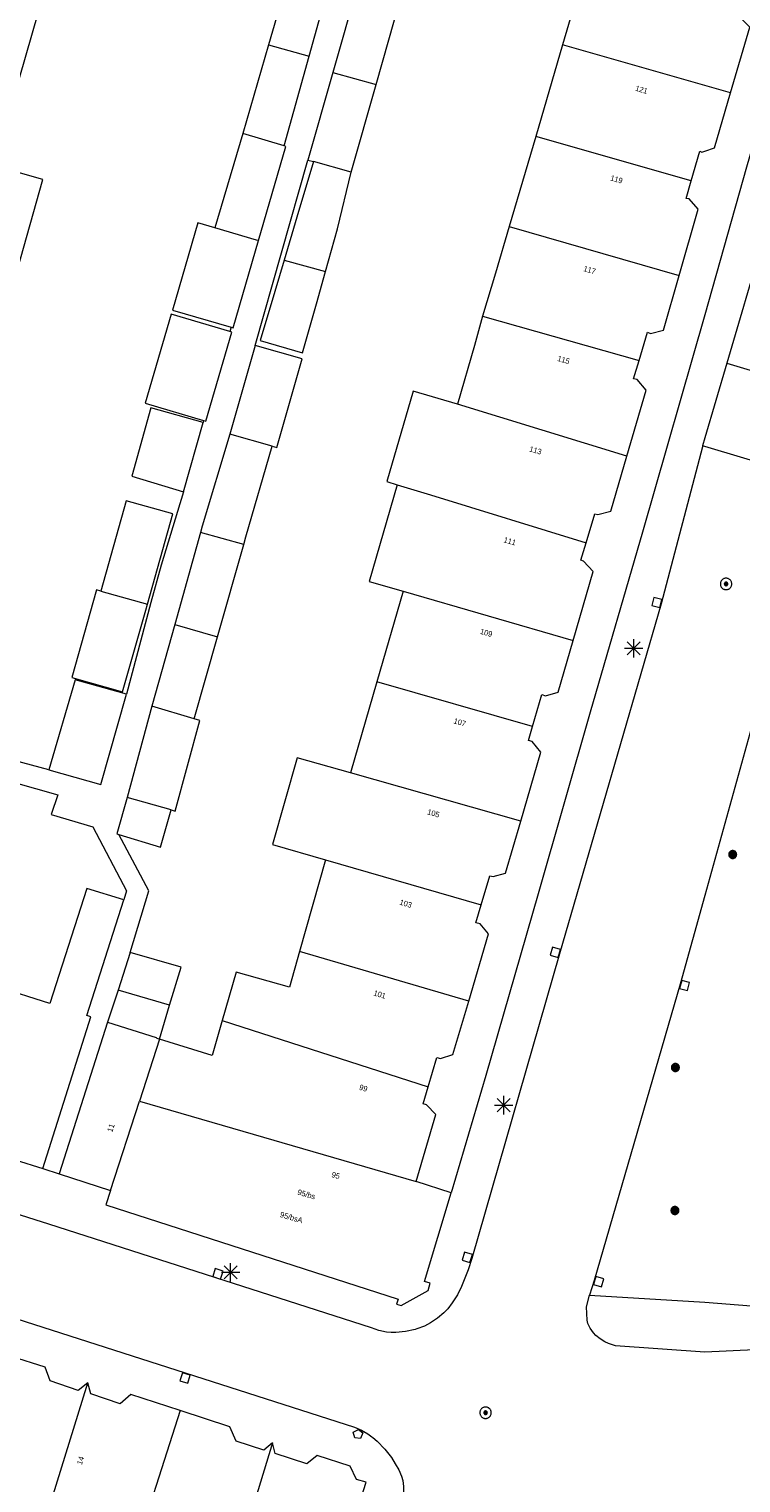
# Model space of a CAD drawing. Header units: metres. Extents: x 135779 to 137489, y 452643 to 455118.
# Tile 19 of 256: x 136463 to 136502, y 452807 to 452886. Entities that reach past the tile are written whole.
import ezdxf
from ezdxf.enums import TextEntityAlignment as Align

# ---------------------------------------------------------------- set-up
doc = ezdxf.new("R2010")
doc.units = ezdxf.units.M
for name, color, linetype, lineweight in [('KTop_NAR_Huisnummer (t)', 7, 'Continuous', 13), ('KTop_NAR_Huisnummer tijdelijk (t)', 7, 'Continuous', 13), ('KTop_PAL_Lichtmast', 40, 'Continuous', 13), ('KTop_PND_Grondvlaksituatie van BAG-pand [tachy]', 1, 'Continuous', 13), ('KTop_PND_Pandscheiding', 40, 'Continuous', 13), ('KTop_PUT_Brandkraan of -put', 1, 'Continuous', 13), ('KTop_PUT_Inspectie- of rioolput', 15, 'Continuous', 13), ('KTop_PUT_Kolk', 15, 'Continuous', 13), ('KTop_VGO_Boom', 92, 'Continuous', 13), ('KTop_WGD_Rijbaan_Lokale weg', 251, 'Continuous', 13), ('KTop_WGD_Rijbaan_Lokale weg_verkeersdrempel', 40, 'Continuous', 13), ('KTop_WGD_Voetpad', 251, 'Continuous', 13), ('KTop_WGD_Voetpad_achterpad', 251, 'Continuous', 13)]:
    doc.layers.add(name, color=color, linetype=linetype, lineweight=lineweight)
doc.styles.add('Style-ROVU', font='ROVU.shx')
doc.styles.add('Style-ROVUCURSIEF', font='ROVUCURSIEF.shx')

# ---------------------------------------------------------------- blocks, each defined once
blk = doc.blocks.new('PAL_Lichtmast')
at = {"layer": 'KTop_PAL_Lichtmast'}
for p, q in [((-0.354, -0.354), (0.354, 0.354)), ((0.354, -0.354), (-0.354, 0.354)), ((0, -0.5), (0, 0.5)), ((-0.5, 0), (0.5, 0))]:
    blk.add_line(p, q, dxfattribs=at)
blk = doc.blocks.new('PUT_Brandkraan_of_-put')
at = {"layer": 'KTop_PUT_Brandkraan of -put'}
for p, q in [((-0.25, 0.034), (0, 0.25)), ((-0.158, -0.25), (-0.25, 0.034)), ((0, 0.25), (0.25, 0.033)), ((0.25, 0.033), (0.158, -0.25)), ((0.158, -0.25), (-0.158, -0.25))]:
    blk.add_line(p, q, dxfattribs=at)
blk = doc.blocks.new('PUT_Inspectie-_of_rioolput')
at = {"layer": 'KTop_PUT_Inspectie- of rioolput', "flags": 128}
for points in [[(0.31, 0), (0.308, 0.032), (0.303, 0.064), (0.294, 0.095), (0.283, 0.126), (0.268, 0.155), (0.25, 0.182), (0.23, 0.207), (0.207, 0.23), (0.182, 0.25), (0.154, 0.268), (0.126, 0.283), (0.095, 0.294), (0.064, 0.303), (0.032, 0.308), (0, 0.309), (-0.032, 0.308), (-0.064, 0.303), (-0.096, 0.294), (-0.126, 0.283), (-0.155, 0.268), (-0.182, 0.25), (-0.207, 0.23), (-0.23, 0.207), (-0.25, 0.182), (-0.268, 0.154), (-0.283, 0.126), (-0.294, 0.095), (-0.303, 0.064), (-0.308, 0.032), (-0.309, 0), (-0.308, -0.032), (-0.303, -0.064), (-0.294, -0.096), (-0.283, -0.126), (-0.268, -0.155), (-0.25, -0.182), (-0.23, -0.207), (-0.207, -0.23), (-0.182, -0.25), (-0.155, -0.268), (-0.126, -0.283), (-0.096, -0.294), (-0.064, -0.303), (-0.032, -0.308), (0, -0.309), (0.032, -0.308), (0.064, -0.303), (0.095, -0.294), (0.126, -0.283), (0.155, -0.268), (0.182, -0.25), (0.207, -0.23), (0.23, -0.207), (0.25, -0.182), (0.268, -0.155), (0.283, -0.126), (0.294, -0.096), (0.303, -0.064), (0.308, -0.032), (0.31, 0)], [(0.095, 0), (0.094, 0.009), (0.092, 0.019), (0.09, 0.029), (0.086, 0.038), (0.082, 0.047), (0.076, 0.055), (0.07, 0.063), (0.063, 0.07), (0.055, 0.076), (0.047, 0.082), (0.038, 0.086), (0.029, 0.09), (0.019, 0.092), (0.009, 0.094), (0, 0.094), (-0.01, 0.094), (-0.02, 0.092), (-0.029, 0.09), (-0.039, 0.086), (-0.048, 0.082), (-0.056, 0.076), (-0.064, 0.07), (-0.071, 0.063), (-0.077, 0.055), (-0.082, 0.047), (-0.087, 0.038), (-0.09, 0.029), (-0.093, 0.019), (-0.094, 0.009), (-0.095, 0), (-0.094, -0.01), (-0.093, -0.02), (-0.09, -0.029), (-0.087, -0.039), (-0.082, -0.048), (-0.077, -0.056), (-0.071, -0.064), (-0.064, -0.071), (-0.056, -0.077), (-0.047, -0.082), (-0.039, -0.087), (-0.029, -0.09), (-0.02, -0.093), (-0.01, -0.094), (0, -0.095), (0.009, -0.094), (0.019, -0.093), (0.029, -0.09), (0.038, -0.087), (0.047, -0.082), (0.055, -0.077), (0.063, -0.071), (0.07, -0.064), (0.076, -0.056), (0.082, -0.047), (0.086, -0.039), (0.09, -0.029), (0.092, -0.02), (0.094, -0.01), (0.095, 0)], [(0.035, 0), (0.034, 0.003), (0.034, 0.007), (0.033, 0.01), (0.031, 0.014), (0.03, 0.017), (0.028, 0.02), (0.026, 0.023), (0.023, 0.026), (0.02, 0.028), (0.017, 0.03), (0.014, 0.031), (0.01, 0.033), (0.007, 0.034), (0.003, 0.034), (0, 0.034), (-0.004, 0.034), (-0.007, 0.034), (-0.011, 0.033), (-0.014, 0.031), (-0.018, 0.03), (-0.021, 0.028), (-0.023, 0.026), (-0.026, 0.023), (-0.028, 0.02), (-0.03, 0.017), (-0.032, 0.014), (-0.033, 0.01), (-0.034, 0.007), (-0.035, 0.003), (-0.035, 0), (-0.035, -0.004), (-0.034, -0.007), (-0.033, -0.011), (-0.032, -0.014), (-0.03, -0.018), (-0.028, -0.021), (-0.026, -0.023), (-0.023, -0.026), (-0.021, -0.028), (-0.017, -0.03), (-0.014, -0.032), (-0.011, -0.033), (-0.007, -0.034), (-0.004, -0.035), (0, -0.035), (0.003, -0.035), (0.007, -0.034), (0.01, -0.033), (0.014, -0.032), (0.017, -0.03), (0.02, -0.028), (0.023, -0.026), (0.026, -0.023), (0.028, -0.021), (0.03, -0.017), (0.031, -0.014), (0.033, -0.011), (0.034, -0.007), (0.034, -0.004), (0.035, 0)], [(0.01, 0.02), (0.007, 0.02), (0.005, 0.021), (0.003, 0.022), (0.001, 0.022), (-0.001, 0.022), (-0.004, 0.022), (-0.006, 0.021), (-0.008, 0.02), (-0.01, 0.019), (-0.012, 0.018), (-0.014, 0.017), (-0.016, 0.015), (-0.017, 0.013), (-0.019, 0.012), (-0.02, 0.009), (-0.021, 0.007), (-0.022, 0.005), (-0.022, 0.003), (-0.022, 0.001), (-0.022, -0.001), (-0.022, -0.004), (-0.022, -0.006), (-0.021, -0.008), (-0.02, -0.01), (-0.019, -0.012), (-0.017, -0.014), (-0.016, -0.016), (-0.014, -0.017), (-0.012, -0.019), (-0.01, -0.02), (-0.008, -0.021), (-0.006, -0.022), (-0.003, -0.022), (-0.001, -0.022), (0.001, -0.022), (0.003, -0.022), (0.005, -0.022), (0.008, -0.021), (0.01, -0.02), (0.012, -0.019), (0.014, -0.017), (0.015, -0.016), (0.017, -0.014), (0.018, -0.012), (0.02, -0.01), (0.02, -0.008), (0.021, -0.006), (0.022, -0.003), (0.022, -0.001), (0.022, 0.001), (0.022, 0.003), (0.021, 0.005), (0.02, 0.008), (0.019, 0.01), (0.018, 0.012), (0.017, 0.014), (0.015, 0.015), (0.013, 0.017), (0.012, 0.018), (0.01, 0.02)]]:
    blk.add_lwpolyline(points, dxfattribs=at)
blk = doc.blocks.new('PUT_Kolk')
at = {"layer": 'KTop_PUT_Kolk', "flags": 128}
blk.add_lwpolyline([(0.225, -0.225), (0.225, 0.225), (-0.225, 0.225), (-0.225, -0.225), (0.225, -0.225)], dxfattribs=at)
blk = doc.blocks.new('VGO_Boom')
at = {"layer": 'KTop_VGO_Boom', "flags": 128}
for points in [[(0.215, 0), (0.214, 0.022), (0.21, 0.045), (0.204, 0.066), (0.196, 0.087), (0.186, 0.108), (0.174, 0.126), (0.16, 0.144), (0.144, 0.16), (0.126, 0.174), (0.107, 0.186), (0.087, 0.196), (0.066, 0.204), (0.045, 0.21), (0.022, 0.214), (-0.001, 0.215), (-0.023, 0.214), (-0.045, 0.21), (-0.067, 0.204), (-0.088, 0.196), (-0.108, 0.186), (-0.127, 0.174), (-0.144, 0.16), (-0.16, 0.144), (-0.174, 0.126), (-0.187, 0.107), (-0.197, 0.087), (-0.205, 0.066), (-0.211, 0.045), (-0.214, 0.022), (-0.215, -0.001), (-0.214, -0.023), (-0.211, -0.045), (-0.205, -0.067), (-0.197, -0.088), (-0.187, -0.108), (-0.174, -0.127), (-0.16, -0.144), (-0.144, -0.16), (-0.127, -0.174), (-0.108, -0.187), (-0.088, -0.197), (-0.067, -0.205), (-0.045, -0.211), (-0.023, -0.214), (0, -0.215), (0.022, -0.214), (0.045, -0.211), (0.066, -0.205), (0.087, -0.197), (0.108, -0.187), (0.126, -0.174), (0.144, -0.16), (0.16, -0.144), (0.174, -0.127), (0.186, -0.108), (0.196, -0.088), (0.204, -0.067), (0.21, -0.045), (0.214, -0.023), (0.215, -0.001)], [(0.155, 0), (0.154, 0.016), (0.152, 0.032), (0.147, 0.048), (0.142, 0.063), (0.134, 0.078), (0.125, 0.091), (0.115, 0.104), (0.104, 0.115), (0.091, 0.125), (0.077, 0.134), (0.063, 0.142), (0.048, 0.147), (0.032, 0.152), (0.016, 0.154), (-0.001, 0.155), (-0.017, 0.154), (-0.033, 0.152), (-0.048, 0.147), (-0.064, 0.142), (-0.078, 0.134), (-0.092, 0.125), (-0.104, 0.115), (-0.116, 0.104), (-0.126, 0.091), (-0.135, 0.077), (-0.142, 0.063), (-0.148, 0.048), (-0.152, 0.032), (-0.155, 0.016), (-0.155, -0.001), (-0.155, -0.017), (-0.152, -0.033), (-0.148, -0.048), (-0.142, -0.064), (-0.135, -0.078), (-0.126, -0.092), (-0.116, -0.104), (-0.104, -0.116), (-0.092, -0.126), (-0.078, -0.135), (-0.064, -0.142), (-0.048, -0.148), (-0.033, -0.152), (-0.017, -0.155), (0, -0.155), (0.016, -0.155), (0.032, -0.152), (0.048, -0.148), (0.063, -0.142), (0.078, -0.135), (0.091, -0.126), (0.104, -0.116), (0.115, -0.104), (0.125, -0.092), (0.134, -0.078), (0.142, -0.064), (0.147, -0.048), (0.152, -0.033), (0.154, -0.017), (0.155, -0.001)], [(0.095, 0), (0.094, 0.01), (0.093, 0.02), (0.09, 0.029), (0.087, 0.039), (0.082, 0.048), (0.077, 0.056), (0.071, 0.064), (0.064, 0.071), (0.056, 0.077), (0.047, 0.082), (0.039, 0.087), (0.029, 0.09), (0.02, 0.093), (0.01, 0.094), (-0.001, 0.095), (-0.01, 0.094), (-0.02, 0.093), (-0.03, 0.09), (-0.039, 0.087), (-0.048, 0.082), (-0.056, 0.077), (-0.064, 0.071), (-0.071, 0.064), (-0.077, 0.056), (-0.083, 0.047), (-0.087, 0.039), (-0.091, 0.029), (-0.093, 0.02), (-0.095, 0.01), (-0.095, -0.001), (-0.095, -0.01), (-0.093, -0.02), (-0.091, -0.03), (-0.087, -0.039), (-0.083, -0.048), (-0.077, -0.056), (-0.071, -0.064), (-0.064, -0.071), (-0.056, -0.077), (-0.048, -0.083), (-0.039, -0.087), (-0.03, -0.091), (-0.02, -0.093), (-0.01, -0.095), (0, -0.095), (0.01, -0.095), (0.02, -0.093), (0.029, -0.091), (0.039, -0.087), (0.048, -0.083), (0.056, -0.077), (0.064, -0.071), (0.071, -0.064), (0.077, -0.056), (0.082, -0.048), (0.087, -0.039), (0.09, -0.03), (0.093, -0.02), (0.094, -0.01), (0.095, -0.001)], [(0.035, 0), (0.035, 0.004), (0.034, 0.007), (0.033, 0.011), (0.032, 0.014), (0.03, 0.018), (0.028, 0.021), (0.026, 0.023), (0.023, 0.026), (0.021, 0.028), (0.017, 0.03), (0.014, 0.032), (0.011, 0.033), (0.007, 0.034), (0.004, 0.035), (-0.001, 0.035), (-0.004, 0.035), (-0.008, 0.034), (-0.011, 0.033), (-0.015, 0.032), (-0.018, 0.03), (-0.021, 0.028), (-0.024, 0.026), (-0.027, 0.023), (-0.029, 0.021), (-0.031, 0.017), (-0.032, 0.014), (-0.034, 0.011), (-0.035, 0.007), (-0.035, 0.004), (-0.035, -0.001), (-0.035, -0.004), (-0.035, -0.008), (-0.034, -0.011), (-0.032, -0.015), (-0.031, -0.018), (-0.029, -0.021), (-0.027, -0.024), (-0.024, -0.027), (-0.021, -0.029), (-0.018, -0.031), (-0.015, -0.032), (-0.011, -0.034), (-0.008, -0.035), (-0.004, -0.035), (0, -0.035), (0.004, -0.035), (0.007, -0.035), (0.011, -0.034), (0.014, -0.032), (0.018, -0.031), (0.021, -0.029), (0.023, -0.027), (0.026, -0.024), (0.028, -0.021), (0.03, -0.018), (0.032, -0.015), (0.033, -0.011), (0.034, -0.008), (0.035, -0.004), (0.035, 0)]]:
    blk.add_lwpolyline(points, dxfattribs=at)

msp = doc.modelspace()

# ---------------------------------------------------------------- linework, layer by layer
at = {"layer": 'KTop_PND_Grondvlaksituatie van BAG-pand [tachy]', "flags": 128}
for points in [[(136493.77, 452889.78), (136492.297, 452884.742)], [(136477.78, 452889.637), (136476.363, 452884.748)], [(136478.568, 452884.134), (136479.924, 452889.004)], [(136462.851, 452882.876), (136464.256, 452887.803)], [(136481.199, 452888.01), (136479.842, 452883.253)], [(136482.185, 452882.585), (136483.536, 452887.334)], [(136501.395, 452882.143), (136502.434, 452885.705), (136501.863, 452886.283), (136501.753, 452886.317), (136502.042, 452887.398)], [(136476.363, 452884.748), (136474.966, 452879.929)], [(136477.212, 452879.264), (136478.568, 452884.134)], [(136492.297, 452884.742), (136490.836, 452879.77)], [(136479.842, 452883.253), (136478.485, 452878.496)], [(136480.833, 452877.833), (136482.185, 452882.585)], [(136499.262, 452877.364), (136499.739, 452878.983), (136499.848, 452878.924), (136500, 452878.977), (136500.526, 452879.162), (136501.395, 452882.143)], [(136474.966, 452879.929), (136473.452, 452874.815)], [(136490.836, 452879.77), (136489.402, 452874.895)], [(136475.81, 452874.128), (136477.299, 452879.238), (136477.212, 452879.264)], [(136460.061, 452873.098), (136460.12, 452873.305), (136462.748, 452872.555), (136464.123, 452877.447), (136461.515, 452878.191)], [(136478.787, 452878.411), (136477.896, 452875.408), (136477.204, 452873.076)], [(136478.485, 452878.496), (136478.787, 452878.411)], [(136479.445, 452872.461), (136480.091, 452874.768), (136480.833, 452877.833)], [(136498.614, 452872.233), (136499.644, 452875.833), (136499.148, 452876.391), (136498.983, 452876.416), (136499.262, 452877.364)], [(136473.452, 452874.815), (136472.521, 452875.086), (136471.146, 452870.367), (136474.327, 452869.441)], [(136489.402, 452874.895), (136488.658, 452872.364), (136487.949, 452870.026)], [(136474.327, 452869.441), (136474.435, 452869.409), (136475.81, 452874.128)], [(136477.204, 452873.076), (136476.701, 452871.379), (136475.909, 452868.723), (136478.204, 452868.038), (136478.953, 452870.707), (136479.445, 452872.461)], [(136496.436, 452867.625), (136496.89, 452869.16), (136497.068, 452869.097), (136497.766, 452869.269), (136498.614, 452872.233)], [(136474.255, 452869.196), (136471.081, 452870.144), (136469.676, 452865.318), (136472.839, 452864.373)], [(136487.949, 452870.026), (136487.523, 452868.452), (136486.599, 452865.271)], [(136472.839, 452864.373), (136472.958, 452864.337), (136474.364, 452869.164), (136474.255, 452869.196)], [(136475.626, 452868.448), (136474.258, 452863.639)], [(136476.558, 452862.985), (136476.806, 452862.914), (136478.175, 452867.723), (136475.626, 452868.448)], [(136495.784, 452862.437), (136496.833, 452866.023), (136496.336, 452866.593), (136496.146, 452866.644), (136496.436, 452867.625)], [(136486.599, 452865.271), (136484.199, 452865.968), (136482.774, 452861.063), (136483.336, 452860.89)], [(136472.807, 452864.264), (136469.978, 452865.064), (136468.948, 452861.365), (136471.758, 452860.514)], [(136471.758, 452860.514), (136472.807, 452864.264)], [(136474.258, 452863.639), (136472.77, 452858.645), (136472.675, 452858.306)], [(136475.017, 452857.647), (136475.137, 452858.068), (136476.558, 452862.985)], [(136493.571, 452857.751), (136494.04, 452859.312), (136494.206, 452859.274), (136494.916, 452859.466), (136495.784, 452862.437)], [(136483.336, 452860.89), (136481.821, 452855.655), (136483.653, 452855.125)], [(136469.791, 452854.42), (136471.173, 452859.318), (136468.65, 452860.029), (136467.268, 452855.132)], [(136472.675, 452858.306), (136471.275, 452853.314)], [(136473.592, 452852.641), (136475.017, 452857.647)], [(136492.873, 452852.458), (136493.958, 452856.187), (136493.436, 452856.758), (136493.284, 452856.796), (136493.571, 452857.751)], [(136467.268, 452855.132), (136467.037, 452855.197), (136465.695, 452850.446), (136468.449, 452849.668), (136469.7, 452854.097), (136469.791, 452854.42)], [(136483.653, 452855.125), (136482.224, 452850.201)], [(136471.275, 452853.314), (136470.033, 452848.886)], [(136472.329, 452848.207), (136473.592, 452852.641)], [(136490.671, 452847.796), (136491.178, 452849.515), (136491.369, 452849.451), (136492.054, 452849.643), (136492.873, 452852.458)], [(136468.663, 452849.536), (136465.878, 452850.317), (136464.458, 452845.444)], [(136464.458, 452845.444), (136467.262, 452844.651), (136468.663, 452849.536)], [(136482.224, 452850.201), (136480.794, 452845.278)], [(136470.033, 452848.886), (136468.702, 452843.936)], [(136471.074, 452843.268), (136471.305, 452843.194), (136472.632, 452848.121), (136472.329, 452848.207)], [(136490.029, 452842.658), (136491.121, 452846.403), (136490.638, 452846.973), (136490.447, 452847.037), (136490.671, 452847.796)], [(136480.794, 452845.278), (136477.908, 452846.097), (136476.565, 452841.385), (136479.448, 452840.555)], [(136468.702, 452843.936), (136468.145, 452841.963), (136468.239, 452841.935)], [(136468.239, 452841.935), (136470.512, 452841.246), (136471.074, 452843.268)], [(136487.888, 452838.125), (136488.354, 452839.692), (136488.532, 452839.648), (136489.205, 452839.833), (136490.029, 452842.658)], [(136479.448, 452840.555), (136478.039, 452835.591)], [(136468.519, 452838.381), (136466.514, 452838.995), (136464.509, 452832.765), (136461.658, 452833.677)], [(136464.126, 452823.816), (136466.73, 452832.051), (136466.519, 452832.117), (136468.519, 452838.381)], [(136487.21, 452832.903), (136488.285, 452836.555), (136487.82, 452837.087), (136487.598, 452837.15), (136487.888, 452838.125)], [(136468.862, 452835.529), (136468.21, 452833.486)], [(136470.994, 452832.678), (136471.616, 452834.73), (136468.862, 452835.529)], [(136478.039, 452835.591), (136477.488, 452833.65), (136474.605, 452834.475), (136473.838, 452831.841)], [(136468.21, 452833.486), (136467.639, 452831.764)], [(136485.009, 452828.251), (136485.48, 452829.844), (136485.67, 452829.793), (136486.355, 452829.998), (136487.21, 452832.903)], [(136470.453, 452830.84), (136470.994, 452832.678)], [(136467.639, 452831.764), (136465.01, 452823.531)], [(136473.838, 452831.841), (136473.298, 452829.955), (136470.453, 452830.84)], [(136484.351, 452823.125), (136485.423, 452826.757), (136484.914, 452827.277), (136484.736, 452827.328), (136485.009, 452828.251)], [(136458.719, 452824.697), (136461.992, 452823.636), (136462.586, 452824.196), (136462.624, 452824.298), (136464.126, 452823.816)], [(136465.01, 452823.531), (136467.798, 452822.639)], [(136486.255, 452822.512), (136484.351, 452823.125)], [(136467.798, 452822.639), (136467.544, 452821.852), (136483.386, 452816.742), (136483.299, 452816.472), (136483.553, 452816.39), (136485.01, 452817.208), (136485.116, 452817.614), (136484.816, 452817.692), (136486.255, 452822.512)], [(136466.568, 452812.211), (136466.037, 452811.792), (136464.524, 452812.309), (136464.255, 452813.058), (136462.437, 452813.627), (136461.868, 452813.143), (136461.423, 452813.287)], [(136471.575, 452810.696), (136468.894, 452811.568), (136468.312, 452811.059), (136466.723, 452811.602), (136466.568, 452812.211)], [(136476.571, 452808.952), (136476.103, 452808.557), (136474.603, 452809.037), (136474.257, 452809.824), (136471.575, 452810.696)], [(136479.076, 452798.78), (136481.654, 452806.817), (136481.123, 452806.967), (136480.79, 452807.676), (136478.998, 452808.257), (136478.429, 452807.812), (136476.726, 452808.368), (136476.571, 452808.952)]]:
    msp.add_lwpolyline(points, dxfattribs=at)
at = {"layer": 'KTop_PND_Pandscheiding', "flags": 128}
for points in [[(136476.363, 452884.748), (136478.568, 452884.134)], [(136501.395, 452882.143), (136500, 452882.542), (136492.297, 452884.742)], [(136479.842, 452883.253), (136482.185, 452882.585)], [(136477.212, 452879.264), (136474.966, 452879.929)], [(136499.262, 452877.364), (136490.836, 452879.77)], [(136480.833, 452877.833), (136478.787, 452878.411)], [(136475.81, 452874.128), (136475.712, 452874.157), (136473.452, 452874.815)], [(136489.402, 452874.895), (136498.614, 452872.233)], [(136477.204, 452873.076), (136479.445, 452872.461)], [(136487.949, 452870.026), (136496.436, 452867.625)], [(136495.784, 452862.437), (136486.599, 452865.271)], [(136476.558, 452862.985), (136474.258, 452863.639)], [(136483.336, 452860.89), (136485.128, 452860.34), (136493.571, 452857.751)], [(136475.017, 452857.647), (136472.675, 452858.306)], [(136467.268, 452855.132), (136469.791, 452854.42)], [(136483.653, 452855.125), (136492.873, 452852.458)], [(136471.275, 452853.314), (136473.592, 452852.641)], [(136490.671, 452847.796), (136482.224, 452850.201)], [(136472.329, 452848.207), (136470.033, 452848.886)], [(136490.029, 452842.658), (136480.794, 452845.278)], [(136471.074, 452843.268), (136468.702, 452843.936)], [(136479.448, 452840.555), (136487.888, 452838.125)], [(136487.21, 452832.903), (136478.039, 452835.591)], [(136470.994, 452832.678), (136468.21, 452833.486)], [(136467.639, 452831.764), (136470.274, 452830.934), (136470.263, 452830.899), (136470.453, 452830.84)], [(136473.838, 452831.841), (136485.009, 452828.251)], [(136470.453, 452830.84), (136469.366, 452827.482)], [(136467.798, 452822.639), (136469.366, 452827.482)], [(136469.366, 452827.482), (136484.351, 452823.125)], [(136463.912, 452803.621), (136466.568, 452812.211)], [(136471.575, 452810.696), (136468.806, 452802.059)], [(136476.571, 452808.952), (136473.964, 452800.412)]]:
    msp.add_lwpolyline(points, dxfattribs=at)
at = {"layer": 'KTop_WGD_Rijbaan_Lokale weg', "flags": 128}
for points in [[(136522.887, 452942.391), (136519.408, 452930.283), (136518.612, 452927.532), (136508.654, 452893.121), (136503.12, 452874.062), (136501.191, 452867.493)], [(136501.191, 452867.493), (136507.647, 452865.553)], [(136499.886, 452863.004), (136499.874, 452862.957), (136497.643, 452854.44), (136492.134, 452835.468), (136487.368, 452818.936), (136487.175, 452818.328), (136486.822, 452817.421), (136486.591, 452816.977), (136486.319, 452816.547), (136486.069, 452816.223), (136485.862, 452816.005), (136485.517, 452815.711), (136485.128, 452815.452), (136484.802, 452815.282), (136484.403, 452815.134), (136484.302, 452815.097), (136483.783, 452814.98), (136483.265, 452814.926), (136483.006, 452814.928), (136482.749, 452814.953), (136482.338, 452815.04), (136481.938, 452815.188), (136464.451, 452820.801), (136461.419, 452821.769)], [(136506.342, 452861.065), (136500, 452862.97), (136499.886, 452863.004)], [(136504.577, 452854.999), (136503.883, 452852.611), (136500, 452838.628), (136498.663, 452833.814), (136494.01, 452817.753), (136493.758, 452816.952)], [(136459.775, 452816.608), (136481.02, 452809.792), (136481.39, 452809.634), (136481.739, 452809.435), (136481.96, 452809.278), (136482.005, 452809.24), (136482.245, 452809.038), (136482.663, 452808.613), (136483.018, 452808.158), (136483.227, 452807.82), (136483.411, 452807.48), (136483.564, 452807.135), (136483.636, 452806.9), (136483.676, 452806.576), (136483.681, 452805.748), (136483.685, 452805.182), (136481.211, 452796.878), (136475.729, 452778.644), (136473.6, 452771.39)], [(136505.027, 452816.176), (136505.017, 452816.131), (136504.866, 452815.679), (136504.642, 452815.258), (136504.351, 452814.881), (136504.002, 452814.557), (136503.603, 452814.296), (136503.166, 452814.106), (136502.703, 452813.991), (136500, 452813.863), (136495.168, 452814.213), (136494.785, 452814.336), (136494.589, 452814.426), (136494.326, 452814.581), (136494.102, 452814.767), (136493.965, 452814.92), (136493.791, 452815.164), (136493.671, 452815.421), (136493.634, 452815.605), (136493.594, 452816.317), (136493.758, 452816.952)]]:
    msp.add_lwpolyline(points, dxfattribs=at)
at = {"layer": 'KTop_WGD_Rijbaan_Lokale weg_verkeersdrempel', "flags": 128}
msp.add_lwpolyline([(136501.191, 452867.493), (136500, 452863.439), (136499.886, 452863.004)], dxfattribs=at)
at = {"layer": 'KTop_WGD_Voetpad', "flags": 128}
for points in [[(136543.458, 453026.492), (136545.19, 453025.999), (136542.521, 453017.034), (136541.948, 453014.996), (136537.594, 453000), (136534.983, 452991.354), (136531.502, 452979.457), (136530.929, 452977.617), (136529.31, 452971.927), (136524.706, 452955.936), (136521.904, 452946.011), (136519.288, 452936.925), (136516.834, 452928.504), (136516.717, 452928.062), (136516.567, 452927.498), (136514.849, 452921.411), (136502.254, 452878.107), (136500, 452870.112), (136496.62, 452858.325), (136493.783, 452848.566), (136490.972, 452838.718), (136488.135, 452828.87), (136486.255, 452822.512)], [(136464.126, 452823.816), (136465.01, 452823.531)], [(136493.758, 452816.952), (136500, 452816.568), (136505.027, 452816.176)]]:
    msp.add_lwpolyline(points, dxfattribs=at)
at = {"layer": 'KTop_WGD_Voetpad_achterpad', "flags": 128}
for points in [[(136475.626, 452868.448), (136478.485, 452878.496)], [(136474.327, 452869.441), (136474.255, 452869.196)], [(136472.839, 452864.373), (136472.807, 452864.264)], [(136471.758, 452860.514), (136471.43, 452859.441), (136470.543, 452856.537), (136469.98, 452854.509), (136468.663, 452849.536)], [(136464.458, 452845.444), (136455.437, 452847.851)], [(136454.844, 452846.807), (136456.576, 452846.443), (136464.934, 452844.074), (136464.587, 452843.009), (136466.831, 452842.354), (136468.663, 452838.876), (136468.519, 452838.381)], [(136468.862, 452835.529), (136469.871, 452838.881), (136468.239, 452841.935)]]:
    msp.add_lwpolyline(points, dxfattribs=at)

# ---------------------------------------------------------------- block references
at = {"layer": 'KTop_PAL_Lichtmast'}
for p in [(136496.151, 452852.025), (136489.104, 452827.258), (136474.302, 452818.195)]:
    msp.add_blockref('PAL_Lichtmast', p, dxfattribs=at)
at = {"layer": 'KTop_PUT_Brandkraan of -put', "rotation": 66.87620811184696}
msp.add_blockref('PUT_Brandkraan_of_-put', (136481.168, 452809.437), dxfattribs=at)
at = {"layer": 'KTop_PUT_Inspectie- of rioolput'}
for p, rotation in [((136501.154, 452855.516), 165.3213585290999), ((136488.122, 452810.582), 254.1783492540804)]:
    msp.add_blockref('PUT_Inspectie-_of_rioolput', p, dxfattribs=dict(at, rotation=rotation))
at = {"layer": 'KTop_PUT_Kolk'}
for p, rotation in [((136497.404, 452854.51), 345.3213585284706), ((136491.895, 452835.538), 343.8080085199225), ((136498.904, 452833.746), 164.2431797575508), ((136487.129, 452819.006), 342.3887810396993), ((136473.617, 452818.115), 252.2043411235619), ((136494.251, 452817.685), 163.8432753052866), ((136471.834, 452812.464), 72.21228217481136)]:
    msp.add_blockref('PUT_Kolk', p, dxfattribs=dict(at, rotation=rotation))
at = {"layer": 'KTop_VGO_Boom'}
for p in [(136501.514, 452840.845), (136498.408, 452829.298), (136498.384, 452821.546)]:
    msp.add_blockref('VGO_Boom', p, dxfattribs=at)

# ---------------------------------------------------------------- texts
at = {"layer": 'KTop_NAR_Huisnummer (t)', "style": 'Style-ROVU'}
for s, rotation, p in [('121', 343.8, (136496.894, 452882.222)), ('119', 343.8, (136495.54, 452877.36)), ('117', 343.8, (136494.082, 452872.443)), ('115', 343.8, (136492.671, 452867.572)), ('113', 343.8, (136491.15, 452862.666)), ('111', 343.8, (136489.76, 452857.738)), ('109', 343.8, (136488.48, 452852.778)), ('107', 343.8, (136487.046, 452847.921)), ('105', 343.8, (136485.618, 452842.988)), ('103', 343.8, (136484.116, 452838.092)), ('101', 343.8, (136482.704, 452833.166)), ('99', 343.8, (136481.714, 452828.121)), ('95', 343.8, (136480.218, 452823.385)), ('95/bs', 343.8, (136478.886, 452822.285)), ('95/bsA', 343.8, (136478.195, 452820.996)), ('14', 72.2, (136466.233, 452808.205))]:
    msp.add_text(s, height=0.3, rotation=rotation, dxfattribs=at).set_placement(p, align=Align.MIDDLE_RIGHT)
at = {"layer": 'KTop_NAR_Huisnummer tijdelijk (t)', "style": 'Style-ROVUCURSIEF'}
msp.add_text('11', height=0.3, rotation=72.1, dxfattribs=at).set_placement((136467.744, 452825.816), align=Align.MIDDLE_LEFT)

doc.saveas('drawing.dxf')
